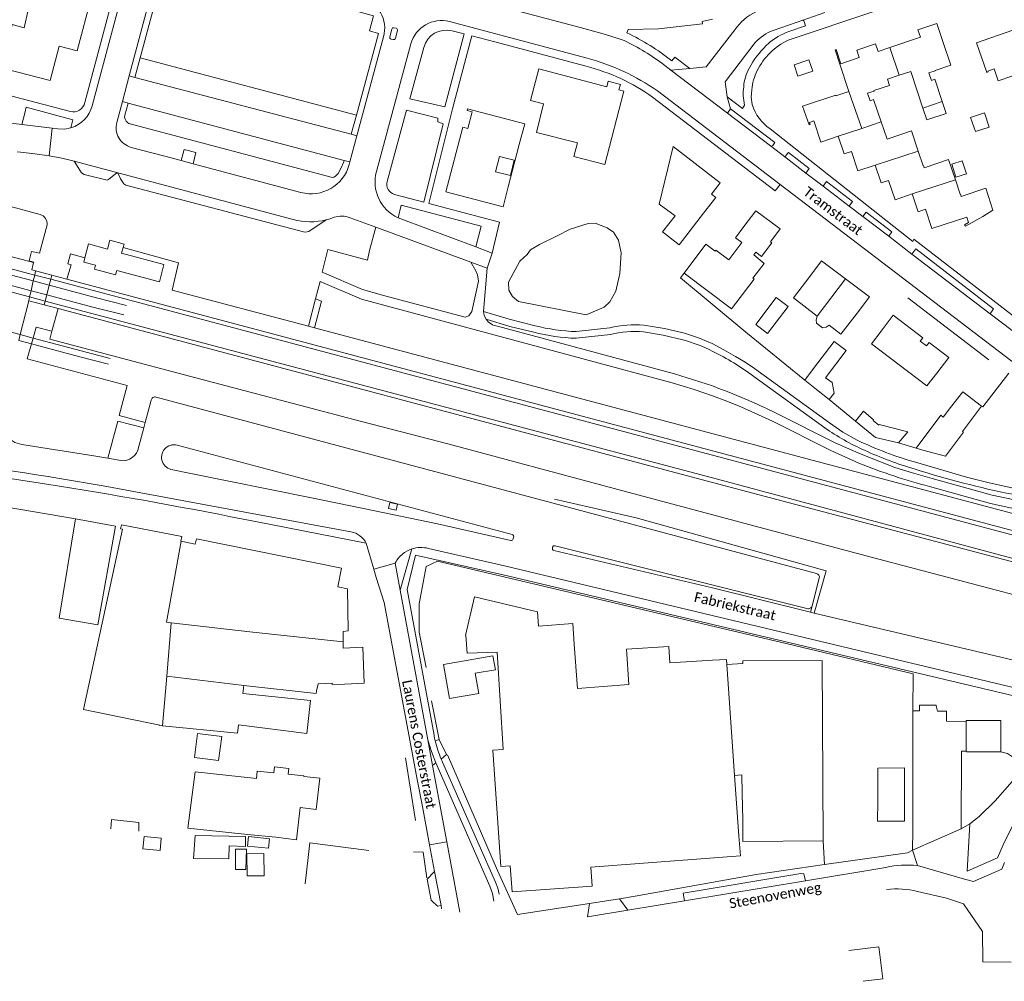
# Model space of a CAD drawing. Extents: x 177628 to 188968, y 384226 to 390673.
# Tile 108 of 256: x 182826 to 183073, y 385135 to 385376. Entities that reach past the tile are written whole.
import ezdxf

# ---------------------------------------------------------------- set-up
doc = ezdxf.new("R2010")
doc.units = 0
for name, color, linetype, lineweight in [('B01_D', 14, 'Continuous', 9), ('B01_F', 14, 'Continuous', 9), ('B01_T', 14, 'Continuous', 9), ('B02_F', 14, 'Continuous', 9), ('B02_T', 14, 'Continuous', 9), ('B04_F', 14, 'Continuous', 9), ('B04_T', 14, 'Continuous', 9), ('B07_D', 14, 'Continuous', 9), ('B11_F', 14, 'Continuous', 9), ('B11_S', 14, 'Continuous', 9), ('B14_F', 14, 'Continuous', 9), ('Q01_F', 253, 'Continuous', 9), ('Q01_T', 253, 'Continuous', 9), ('T01_F', 253, 'Continuous', 9), ('T03_F', 253, 'Continuous', 9), ('T04_F', 253, 'HAAG', 9), ('T05_F', 253, 'Continuous', 9), ('T22_F', 253, 'Continuous', 9), ('V00_F', 8, 'Continuous', 9), ('V00_T', 8, 'Continuous', 9), ('W00_F', 253, 'Continuous', 9), ('Z06', 7, 'Continuous', 9)]:
    doc.layers.add(name, color=color, linetype=linetype, lineweight=lineweight)
doc.styles.add('Legend', font='calibri.ttf')
doc.linetypes.add('HAAG', pattern='A,4,-1,[5,TOPOCAD.SHX,S=0.35,R=0,X=-0.35,Y=-0.35],-1', length=6)

msp = doc.modelspace()

# ---------------------------------------------------------------- linework, layer by layer
at = {"layer": 'B01_D', "linetype": 'Continuous'}
msp.add_lwpolyline([(183034.152, 385142.327), (183041.623, 385143.286), (183042.651, 385135.278), (183037.703, 385134.643)], dxfattribs=at)
at = {"layer": 'B01_F', "linetype": 'Continuous'}
for points in [[(182957.609, 385354.626), (182955.84, 385347.432)], [(182986.582, 385329.455), (182988.727, 385338.442)], [(182997.719, 385327.189), (182991.63, 385319.277)], [(182979.008, 385209.05), (182966.158, 385208.032)], [(183050.151, 385172.493), (183050.165, 385198.054)], [(182870.256, 385187.164), (182885.631, 385185.508), (182885.838, 385187.348)], [(183005.501, 385186.238), (183007.336, 385186.393)]]:
    msp.add_lwpolyline(points, dxfattribs=at)
at = {"layer": 'B01_T', "linetype": 'Continuous'}
for points in [[(182844.297, 385381.54), (182840.71, 385367.93), (182836.18, 385369.11), (182833.96, 385360.47), (182822.607, 385363.427)], [(183057.744, 385370.022), (183056.168, 385374.768), (183051.445, 385373.199), (183052.077, 385371.323), (183044.397, 385368.724)], [(183081.392, 385365.099), (183085.769, 385366.608), (183084.484, 385370.334), (183080.433, 385368.903), (183079.242, 385372.336), (183075.884, 385371.172), (183075.279, 385373.09), (183066.167, 385369.939), (183068.732, 385362.52), (183069.082, 385362.641), (183069.007, 385362.858), (183070.528, 385363.384), (183071.558, 385360.407), (183074.998, 385361.597), (183075.122, 385361.238), (183075.935, 385361.519), (183075.81, 385361.878), (183081.783, 385363.943), (183081.392, 385365.099)], [(183044.397, 385368.724), (183041.487, 385367.739), (183040.849, 385369.634), (183036.123, 385368.076), (183036.756, 385366.213), (183032.155, 385364.666)], [(183057.548, 385355.204), (183055.706, 385360.772), (183054.835, 385360.484), (183054.206, 385362.387), (183055.796, 385362.913), (183055.768, 385362.998), (183059.679, 385364.292), (183057.744, 385370.022)], [(183030.668, 385368.152), (183030.972, 385368.262)], [(183030.668, 385368.152), (183031.849, 385364.563)], [(183032.155, 385364.666), (183030.972, 385368.262)], [(183034.138, 385357.75), (183031.849, 385364.563)], [(182973.474, 385358.913), (182956.442, 385363.397), (182954.358, 385355.482), (182957.609, 385354.626)], [(183042.211, 385350.082), (183040.353, 385355.696), (183039.479, 385355.407), (183038.847, 385357.316), (183040.443, 385357.845), (183040.415, 385357.93), (183044.319, 385359.222), (183043.791, 385360.818), (183046.717, 385361.786)], [(183046.717, 385361.786), (183049.652, 385362.758), (183052.689, 385353.581)], [(182973.474, 385358.913), (182973.833, 385360.277), (182976.879, 385359.475), (182976.52, 385358.111)], [(182976.52, 385358.111), (182977.729, 385357.793), (182972.943, 385339.44), (182965.218, 385341.429), (182966.102, 385344.862)], [(183031.429, 385346.482), (183027.122, 385345.022), (183025.374, 385350.364), (183024.266, 385349.988), (183024.456, 385349.429), (183024.153, 385349.326), (183022.547, 385354.061), (183030.843, 385356.837), (183030.903, 385356.657), (183034.138, 385357.75)], [(182951.517, 385344.396), (182952.888, 385349.638), (182938.585, 385353.379), (182938.476, 385352.963), (182939.695, 385352.645), (182938.594, 385348.436), (182937.375, 385348.755), (182933.132, 385332.531), (182947.461, 385328.783), (182948.773, 385333.801)], [(183043.717, 385345.797), (183042.211, 385350.082)], [(183040.773, 385339.228), (183036.381, 385337.797), (183034.786, 385342.688), (183032.941, 385342.057), (183031.429, 385346.482)], [(183043.717, 385345.797), (183049.821, 385347.856), (183051.538, 385342.765)], [(182951.517, 385344.396), (182948.773, 385333.801)], [(182997.719, 385327.189), (183000.764, 385331.155), (182999.685, 385332.011), (183001.908, 385334.862), (182990.069, 385343.952), (182988.727, 385338.442)], [(183051.538, 385342.765), (183052.767, 385339.121), (183052.853, 385339.15), (183053.035, 385338.61), (183059.129, 385340.666), (183060.84, 385335.593)], [(183050.037, 385332.033), (183045.733, 385330.588), (183044.101, 385335.445), (183042.253, 385334.824), (183040.773, 385339.228)], [(183060.84, 385335.593), (183062.069, 385331.95), (183062.135, 385331.972), (183062.324, 385331.414), (183068.437, 385333.476)], [(183067.71, 385326.424), (183063.36, 385323.958), (183063.148, 385324.321), (183064.108, 385324.857), (183063.674, 385326.188), (183054.965, 385323.349), (183053.381, 385328.211), (183051.522, 385327.589), (183050.037, 385332.033)], [(183068.437, 385333.476), (183070.266, 385327.987)], [(183014.459, 385320.034), (183016.902, 385323.287), (183010.846, 385327.833), (183007.844, 385323.835)], [(183067.71, 385326.424), (183070.266, 385327.987)], [(183007.844, 385323.835), (183005.743, 385321.042), (183007.304, 385319.868), (183004.026, 385315.507)], [(182852.207, 385318.584), (182852.447, 385319.487), (182848.888, 385320.432), (182848.303, 385318.232), (182843.551, 385319.494), (182842.636, 385316.044)], [(183010.301, 385316.782), (183010.786, 385317.428), (183012.227, 385316.345), (183014.804, 385319.775), (183014.459, 385320.034)], [(182842.636, 385316.044), (182842.348, 385314.96), (182845.269, 385314.185), (182845.006, 385313.192), (182850.346, 385311.774), (182850.634, 385312.858), (182861.313, 385310.022), (182862.462, 385314.348), (182851.832, 385317.171), (182852.207, 385318.584)], [(183033.289, 385310.737), (183027.316, 385315.253), (183024.382, 385311.373)], [(183024.382, 385311.373), (183020.231, 385305.951), (183026.205, 385301.396)], [(183036.194, 385302.119), (183039.283, 385306.205), (183033.289, 385310.737)], [(183029.213, 385299.103), (183032.142, 385296.869), (183036.194, 385302.119)], [(183067.41, 385278.845), (183062.673, 385282.448), (183059.647, 385278.468)], [(183052.672, 385267.812), (183058.389, 385266.308), (183062.911, 385272.319), (183062.664, 385272.516), (183067.41, 385278.845)], [(183059.647, 385278.468), (183057.791, 385276.098)], [(182840.274, 385250.621), (182850.319, 385248.716), (182845.864, 385224.054), (182836.175, 385225.701), (182840.274, 385250.621)], [(182862.068, 385198.674), (182861.372, 385198.742), (182861.387, 385198.891), (182842.298, 385202.783), (182852.046, 385247.974)], [(182866.805, 385244.976), (182866.69, 385245), (182866.9, 385246.13), (182851.78, 385249.12), (182851.556, 385248.074)], [(182852.046, 385247.974), (182851.556, 385248.074)], [(182907.393, 385219.755), (182907.382, 385222.381), (182908.667, 385222.492), (182908.48, 385233.041), (182906.039, 385233.533), (182906.981, 385238.209), (182870.574, 385245.547), (182870.31, 385244.25), (182866.805, 385244.976)], [(183006.588, 385171.137), (183006.974, 385166.09), (182969.434, 385163.278), (182969.768, 385158.482), (182949.721, 385157.085), (182949.271, 385163.557), (182946.891, 385163.392), (182944.86, 385192.557), (182947.519, 385192.742), (182945.945, 385217.176), (182938.46, 385216.9), (182938.15, 385221.31), (182938.03, 385221.35), (182940.3, 385231.01), (182956.05, 385227.31), (182956.33, 385223.67), (182964.96, 385224.32), (182965.28, 385219.15)], [(182907.739, 385209.179), (182912.634, 385209.362), (182912.297, 385218.374), (182907.4, 385218.191), (182907.393, 385219.755)], [(182966.158, 385208.032), (182965.28, 385219.15)], [(182979.008, 385209.05), (182978.405, 385217.895), (182989.006, 385218.618), (182989.29, 385214.457), (183000, 385215.115)], [(182941.385, 385206.803), (182940.493, 385211.875), (182945.545, 385212.764), (182944.933, 385216.241), (182932.547, 385214.046), (182934.048, 385205.512), (182941.385, 385206.803)], [(183000, 385215.115), (183003.502, 385215.33), (183003.559, 385214.106)], [(183003.559, 385214.106), (183007.588, 385214.281), (183007.584, 385214.949), (183027.438, 385215.08), (183027.735, 385169.856)], [(182882.461, 385208.836), (182882.192, 385206.763)], [(182900.721, 385207.5), (182900.605, 385206.802), (182882.461, 385208.836)], [(182907.739, 385209.179), (182904.62, 385209.062), (182904.623, 385209.372), (182902.959, 385209.321)], [(182882.192, 385206.763), (182899.218, 385205.043), (182898.24, 385196.805), (182881.179, 385198.955)], [(183050.185, 385202.424), (183051.865, 385202.417), (183051.872, 385203.907), (183056.012, 385203.888), (183056.011, 385203.668), (183056.331, 385202.396), (183058.601, 385202.386), (183058.589, 385199.821), (183063.53, 385199.799)], [(183050.165, 385198.054), (183050.185, 385202.424)], [(182881.179, 385198.955), (182880.905, 385196.843), (182862.068, 385198.674)], [(183063.53, 385199.799), (183063.531, 385200.054), (183072.268, 385200.015), (183072.221, 385192.153)], [(183063.588, 385192.318), (183062.417, 385192.313), (183062.331, 385172.886)], [(183072.221, 385192.153), (183063.592, 385192.181), (183063.588, 385192.318)], [(182890.182, 385188.428), (182890.008, 385186.935)], [(182890.503, 385170.753), (182895.699, 385170.149), (182896.636, 385178.214), (182900.609, 385177.753), (182901.486, 385185.554), (182897.542, 385186.012), (182897.555, 385186.121), (182893.631, 385186.577), (182893.798, 385188.008), (182890.182, 385188.428)], [(182870.256, 385187.164), (182868.44, 385172.996), (182883.383, 385171.477)], [(182885.838, 385187.348), (182890.008, 385186.935)], [(183005.501, 385186.238), (183006.588, 385171.137)], [(183007.363, 385181.779), (183007.336, 385186.393)], [(183007.545, 385175.005), (183007.363, 385181.779)], [(183027.735, 385169.856), (183007.572, 385169.724), (183007.545, 385175.005)], [(182890.503, 385170.753), (182883.383, 385171.477)], [(183062.331, 385172.886), (183050.122, 385167.493)], [(183050.122, 385167.493), (183050.151, 385172.493)], [(182897.832, 385159.062), (182899.047, 385169.36), (182913.799, 385167.456)]]:
    msp.add_lwpolyline(points, dxfattribs=at)
at = {"layer": 'B02_F', "linetype": 'Continuous'}
for points in [[(182870.087, 385190.747), (182876.153, 385189.998), (182876.935, 385196.058), (182870.869, 385196.807)], [(182849.097, 385172.828), (182849.317, 385175.18)], [(182856.185, 385174.455), (182856.129, 385172.249)], [(182878.759, 385168.59), (182878.721, 385165.351), (182869.876, 385165.451), (182870.26, 385171.164)], [(182880.411, 385167.76), (182880.365, 385162.71), (182882.978, 385162.635), (182883.168, 385167.779)]]:
    msp.add_lwpolyline(points, dxfattribs=at)
at = {"layer": 'B02_T', "linetype": 'Continuous'}
for points in [[(183018.934, 385303.802), (183015.946, 385306.086), (183010.79, 385299.327), (183013.769, 385297.048), (183018.934, 385303.802)], [(183056.165, 385287.084), (183059.185, 385291.069), (183054.266, 385294.797), (183053.624, 385293.948), (183052.049, 385295.139), (183052.693, 385295.998), (183045.221, 385301.651), (183042.205, 385297.664)], [(183053.718, 385283.921), (183039.778, 385294.498), (183042.205, 385297.664)], [(183028.284, 385285.975), (183033.433, 385292.755), (183030.429, 385295.036), (183025.28, 385288.256)], [(183056.165, 385287.084), (183053.718, 385283.921)], [(183048.098, 385188.135), (183041.374, 385188.103), (183041.373, 385179.847)], [(183048.098, 385188.135), (183048.081, 385179.78)], [(183041.373, 385179.847), (183041.361, 385174.821), (183048.07, 385174.809), (183048.081, 385179.78)]]:
    msp.add_lwpolyline(points, dxfattribs=at)
at = {"layer": 'B04_F', "linetype": 'Continuous'}
for points in [[(182835.951, 385303.285), (182834.382, 385297.596)], [(182834.382, 385297.596), (182833.836, 385295.66), (182868.882, 385286.334), (182910.054, 385275.491), (182933.647, 385269.375), (182975.347, 385258.161), (183038.455, 385241.325), (183080.329, 385230.25), (183080.63, 385231.24)]]:
    msp.add_lwpolyline(points, dxfattribs=at)
at = {"layer": 'B04_T', "linetype": 'Continuous'}
for points in [[(182838.144, 385310.673), (182839.171, 385314.265), (182838.316, 385314.487), (182839.011, 385317.045), (182842.636, 385316.044)], [(182852.207, 385318.584), (182866.139, 385314.793), (182864.471, 385307.945), (182898.666, 385298.876)], [(183137.788, 385230.918), (183084.828, 385245.075), (182838.144, 385310.673)], [(182835.951, 385303.285), (183000, 385259.71), (183135.9, 385223.737)], [(182898.666, 385298.876), (182900.185, 385298.472)], [(182900.185, 385298.472), (183085.633, 385249.18), (183091.382, 385247.691), (183091.135, 385246.566), (183138.617, 385234.048)]]:
    msp.add_lwpolyline(points, dxfattribs=at)
at = {"layer": 'B07_D', "linetype": 'Continuous'}
for points in [[(183046.717, 385361.786), (183044.397, 385368.724)], [(183034.138, 385357.75), (183037.427, 385348.485)], [(183057.548, 385355.204), (183052.689, 385353.581)], [(183037.427, 385348.485), (183042.211, 385350.082)], [(183031.429, 385346.482), (183037.427, 385348.485)], [(183040.773, 385339.228), (183051.538, 385342.765)], [(183050.037, 385332.033), (183060.84, 385335.593)], [(183026.221, 385301.417), (183033.289, 385310.737)], [(183026.205, 385301.396), (183026.221, 385301.417)], [(182866.805, 385244.976), (182863.126, 385224.665), (182864.225, 385224.533)], [(182863.177, 385211.12), (182864.225, 385224.533)], [(182907.393, 385219.755), (182883.99, 385222.266), (182864.225, 385224.533)], [(183003.559, 385214.106), (183005.501, 385186.238)], [(182862.068, 385198.674), (182863.177, 385211.12)], [(182863.177, 385211.12), (182882.461, 385208.836)], [(183063.53, 385199.799), (183063.588, 385192.318)]]:
    msp.add_lwpolyline(points, dxfattribs=at)
at = {"layer": 'B11_F', "linetype": 'Continuous'}
for points in [[(182992.844, 385312.201), (182998.289, 385319.458), (183000.641, 385317.681), (183000.825, 385317.925), (183004.026, 385315.507)], [(183010.301, 385316.782), (183012.915, 385314.581), (183010.067, 385310.943), (183010.372, 385310.712), (183004.743, 385303.21), (182992.844, 385312.201)], [(183057.791, 385276.098), (183057.227, 385276.545), (183050.986, 385268.311)], [(183050.986, 385268.311), (183052.672, 385267.812)]]:
    msp.add_lwpolyline(points, dxfattribs=at)
at = {"layer": 'B11_S', "linetype": 'Continuous'}
for points in [[(182823.725, 385372.394), (182823.9, 385372.367), (182824.397, 385374.485), (182827.388, 385373.704), (182828.532, 385378.521), (182824.575, 385379.285), (182825.436, 385386.317)], [(182955.84, 385347.432), (182966.102, 385344.862)], [(182949.329, 385336.634), (182950.278, 385340.476), (182946.549, 385341.397), (182945.6, 385337.555), (182949.329, 385336.634)], [(182991.63, 385319.277), (182987.421, 385322.573), (182990.566, 385326.527), (182986.582, 385329.455)], [(183026.205, 385301.396), (183025.96, 385300.502), (183026.027, 385299.656), (183027.546, 385298.507), (183028.449, 385298.654), (183029.213, 385299.103)], [(182900.721, 385207.5), (182901.078, 385209.263), (182902.959, 385209.321)]]:
    msp.add_lwpolyline(points, dxfattribs=at)
at = {"layer": 'B14_F', "linetype": 'Continuous'}
for points in [[(183025.073, 385362.795), (183024.085, 385365.696), (183020.399, 385364.44), (183021.387, 385361.539), (183025.073, 385362.795)], [(183057.548, 385355.204), (183058.554, 385352.191), (183053.683, 385350.579), (183052.689, 385353.581)], [(183064.669, 385351.213), (183068.125, 385352.364), (183069.309, 385348.804), (183065.853, 385347.653), (183064.669, 385351.213)], [(183062.585, 385340.337), (183059.966, 385339.509), (183060.994, 385336.26), (183063.613, 385337.088), (183062.585, 385340.337)], [(183023.104, 385285.381), (183025.28, 385288.256)], [(183026.032, 385283.011), (183023.104, 385285.381)], [(183028.284, 385285.975), (183029.931, 385284.748), (183030.481, 385282.132), (183029.175, 385280.468)], [(183029.175, 385280.468), (183026.032, 385283.011)], [(183035.804, 385275.105), (183037.847, 385277.593), (183040.341, 385275.397), (183040.252, 385275.255), (183041.629, 385274.06), (183041.715, 385274.235), (183048.887, 385272.417), (183046.603, 385269.606)], [(183046.603, 385269.606), (183040.851, 385270.992), (183035.804, 385275.105)], [(182870.869, 385196.807), (182870.087, 385190.747)], [(182849.317, 385175.18), (182856.185, 385174.455)], [(182878.759, 385168.59), (182882.872, 385168.445), (182882.897, 385170.927), (182870.26, 385171.164)], [(182861.486, 385167.464), (182861.774, 385170.557), (182857.469, 385170.952), (182857.181, 385167.859), (182861.486, 385167.464)], [(182883.407, 385168.553), (182883.648, 385170.93), (182888.94, 385170.376), (182888.699, 385167.999), (182883.407, 385168.553)], [(182880.411, 385167.76), (182883.168, 385167.779)], [(182883.311, 385161.059), (182883.229, 385166.617), (182887.475, 385166.68), (182887.557, 385161.122), (182883.311, 385161.059)]]:
    msp.add_lwpolyline(points, dxfattribs=at)
at = {"layer": 'Q01_F', "linetype": 'Continuous'}
for points in [[(182816.834, 385313.633), (182829.699, 385310.218)], [(182816.044, 385311.256), (182829.132, 385307.782)], [(182829.699, 385310.218), (182833.695, 385309.158)], [(182829.132, 385307.782), (182833.056, 385306.741)], [(182833.695, 385309.158), (182845.235, 385306.095)], [(182833.056, 385306.741), (182844.599, 385303.677)], [(182845.235, 385306.095), (182853.042, 385304.091)], [(182844.599, 385303.677), (182852.41, 385301.698)], [(182826.402, 385296.762), (182813.991, 385300.086)], [(182829.215, 385294.456), (182826.036, 385295.308)], [(182829.63, 385295.898), (182826.402, 385296.762)], [(182841.678, 385292.671), (182829.63, 385295.898)], [(182841.404, 385291.192), (182829.215, 385294.456)], [(182841.678, 385292.671), (182848.973, 385290.793)], [(182841.404, 385291.192), (182848.555, 385289.341)]]:
    msp.add_lwpolyline(points, dxfattribs=at)
at = {"layer": 'Q01_T', "linetype": 'Continuous'}
for points in [[(182625.89, 385365.989), (182830.045, 385311.706)], [(182622.062, 385361.252), (182828.766, 385306.206)], [(182830.045, 385311.706), (182834.084, 385310.632)], [(183440.667, 385149.266), (183000, 385266.517), (182834.084, 385310.632)], [(182828.766, 385306.206), (182832.642, 385305.174)], [(182832.642, 385305.174), (183000, 385260.829), (183108.89, 385231.659), (183293.855, 385182.495)]]:
    msp.add_lwpolyline(points, dxfattribs=at)
at = {"layer": 'T01_F', "linetype": 'Continuous'}
msp.add_lwpolyline([(183064.472, 385174.134), (183066.791, 385175.999), (183070.823, 385179.875), (183075.042, 385184.769), (183076.363, 385187.317), (183076.357, 385188.121), (183076.244, 385188.891), (183075.798, 385189.782), (183075.124, 385190.889), (183073.888, 385191.751), (183072.221, 385192.153)], dxfattribs=at)
at = {"layer": 'T03_F', "linetype": 'Continuous'}
for points in [[(182796.351, 385336.316), (182793.272, 385324.436), (182829.79, 385314.825)], [(183025.428, 385226.968), (183028.471, 385237.542), (182980.835, 385250.855), (182960.368, 385255.51)], [(182840.274, 385250.621), (182822.654, 385253.59), (182819.224, 385252.925), (182818.941, 385248.435), (182818.354, 385247.139)], [(183050.185, 385202.424), (183050.26, 385211.752), (183018.746, 385219.251), (182931.012, 385239.96), (182928.212, 385238.651), (182926.414, 385229.317), (182926.43, 385222.203), (182928.197, 385213.278)], [(182929.538, 385204.993), (182931.452, 385195.294)], [(182933.498, 385191.453), (182946.04, 385162.409), (182951.039, 385151.356), (182969.11, 385154.171)], [(182925.547, 385174.962), (182923.002, 385190.694)], [(183028.067, 385163.908), (183027.735, 385169.856)], [(182928.352, 385160.55), (182927.419, 385167.034), (182924.984, 385167.062)], [(183028.067, 385163.908), (183048.83, 385166.834), (183050.122, 385167.493)], [(182976.661, 385155.348), (182980.544, 385155.953), (183010.946, 385161.38), (183028.067, 385163.908)], [(182969.11, 385154.171), (182976.661, 385155.348)]]:
    msp.add_lwpolyline(points, dxfattribs=at)
at = {"layer": 'T04_F', "linetype": 'HAAG'}
msp.add_lwpolyline([(183048.965, 385305.977), (183069.252, 385290.461)], dxfattribs=at)
at = {"layer": 'T05_F', "linetype": 'Continuous'}
for points in [[(183023.104, 385285.381), (183008.28, 385297.375), (182991.96, 385310.999), (182992.844, 385312.201)], [(183067.41, 385278.845), (183067.743, 385278.648), (183074.256, 385287.095)], [(183035.804, 385275.105), (183029.175, 385280.468)], [(183046.603, 385269.606), (183050.986, 385268.311)]]:
    msp.add_lwpolyline(points, dxfattribs=at)
at = {"layer": 'T22_F', "linetype": 'Continuous'}
for points in [[(182933.303, 385191.482), (182931.452, 385195.294)], [(182928.412, 385160.282), (182929.468, 385154.978)]]:
    msp.add_lwpolyline(points, dxfattribs=at)
at = {"layer": 'V00_F', "linetype": 'Continuous'}
for points in [[(182978.777, 385373.235), (182986.435, 385373.464), (182997.49, 385374.65)], [(182937.721, 385372.143), (182932.835, 385353.872), (182924.049, 385355.917)], [(182928.847, 385329.668), (182934.786, 385353.368), (182939.67, 385371.64)], [(182856.476, 385366.143), (182855.185, 385361.262)], [(182853.74, 385361.628), (182855.185, 385361.262)], [(182855.185, 385361.262), (182909.401, 385346.985)], [(183003.636, 385356.391), (183004.502, 385353.362)], [(182853.482, 385354.818), (182852.024, 385355.192)], [(182853.482, 385354.818), (182852.68, 385351.786), (182852.589, 385351.275), (182852.721, 385350.802), (182852.998, 385350.296), (182853.378, 385349.855), (182853.627, 385349.722), (182904.709, 385336.178), (182905.049, 385336.227), (182905.492, 385336.505), (182906.145, 385337.204), (182906.832, 385338.439), (182907.57, 385340.118), (182907.652, 385340.426)], [(182907.652, 385340.426), (182853.482, 385354.818)], [(182827.63, 385352.63), (182826.819, 385349.467)], [(182909.401, 385346.985), (182910.72, 385351.78)], [(182923.261, 385353.032), (182931.138, 385351.007), (182931.069, 385350.077), (182932.439, 385349.638), (182927.633, 385329.989)], [(182834.401, 385348.53), (182833.681, 385341.593)], [(182909.401, 385346.985), (182910.827, 385346.582)], [(182869.766, 385339.589), (182870.432, 385342.398), (182867.549, 385343.183), (182866.746, 385340.392)], [(182839.974, 385340.23), (182840.933, 385338.662), (182841.809, 385337.302), (182842.421, 385336.916), (182848.184, 385335.478), (182848.515, 385335.691), (182850.309, 385337.106), (182850.553, 385337.212), (182850.952, 385337.157), (182851.55, 385335.825), (182852.355, 385334.575), (182852.86, 385334.276), (182897.397, 385322.544), (182897.857, 385322.476), (182898.805, 385322.619), (182903.149, 385325.553)], [(182909.083, 385340.088), (182907.652, 385340.426)], [(183024.228, 385338.432), (183023.36, 385337.285)], [(183028.512, 385335.139), (183027.68, 385333.986)], [(183035.024, 385330.134), (183034.242, 385328.976)], [(183038.439, 385327.509), (183037.673, 385326.356)], [(183044.905, 385322.539), (183044.136, 385321.421)], [(182914, 385317.9), (182913.44, 385315.459), (182903.548, 385318.138), (182902.123, 385312.436), (182912.255, 385308.09), (182917.822, 385306.474), (182937.934, 385301.169), (182938.861, 385301.506), (182939.667, 385302.597), (182941.303, 385310.153), (182941.073, 385311.721), (182940.665, 385312.759), (182939.377, 385314.927)], [(183050.901, 385318.318), (183049.961, 385316.973)], [(182830.045, 385311.706), (182830.29, 385312.762)], [(182829.132, 385307.782), (182829.699, 385310.218)], [(182829.699, 385310.218), (182830.045, 385311.706)], [(182833.695, 385309.158), (182834.084, 385310.632)], [(182834.084, 385310.632), (182834.361, 385311.68)], [(182945.51, 385296.62), (182911.968, 385305.655), (182901.607, 385310.113), (182900.422, 385305.735)], [(182828.766, 385306.206), (182829.132, 385307.782)], [(182833.056, 385306.741), (182833.695, 385309.158)], [(182828.544, 385305.252), (182828.766, 385306.206)], [(182832.392, 385304.23), (182832.642, 385305.174)], [(182832.642, 385305.174), (182833.056, 385306.741)], [(182900.422, 385305.735), (182898.666, 385298.876)], [(182900.422, 385305.735), (182901.929, 385305.171), (182900.185, 385298.472)], [(183070.37, 385303.237), (183069.583, 385301.991)], [(182830.43, 385298.67), (182834.382, 385297.596)], [(182924.596, 385243.037), (182921.652, 385232.742)], [(182930.448, 385194.963), (182931.452, 385195.294)], [(182933.303, 385191.482), (182931.954, 385190.346)], [(182929.797, 385188.754), (182930.576, 385189.444)], [(182930.304, 385162.179), (182928.412, 385160.282)], [(182992.936, 385154.814), (182992.586, 385156.757), (183022.132, 385161.702), (183022.817, 385161.578), (183023.269, 385159.857)], [(182929.468, 385154.978), (182929.594, 385154.857)], [(182929.594, 385154.857), (182931.056, 385153.449), (182931.913, 385153.625)], [(182968.614, 385150.77), (182969.11, 385154.171)], [(182976.661, 385155.348), (182978.768, 385152.458)]]:
    msp.add_lwpolyline(points, dxfattribs=at)
at = {"layer": 'V00_T', "linetype": 'Continuous'}
for points in [[(183018.897, 385370.578), (183150.55, 385414.7), (183181.03, 385425.24), (183210.57, 385435.56), (183239.782, 385445.981), (183259.963, 385405.15), (183262.732, 385406.552), (183264.821, 385405.841), (183282.47, 385369.855), (183284.767, 385370.972), (183288.446, 385362.432), (183290.201, 385358.541), (183287.356, 385357.356)], [(182842.64, 385354.99), (182852.821, 385393.213)], [(182677.43, 385390.46), (182684.23, 385388.36), (182685.72, 385392.76), (182806.054, 385359.746), (182806.411, 385361.195), (182839.011, 385352.67)], [(182854.65, 385392.3), (182844.477, 385354.136)], [(182856.476, 385366.143), (182861.88, 385386.39), (182863.8, 385385.94), (182864.95, 385390.06), (182868.82, 385389.02), (182869.36, 385390.97), (182911.58, 385379.73), (182911.09, 385377.78), (182914.94, 385376.73), (182913.98, 385372.91), (182916.23, 385372.29), (182910.72, 385351.78)], [(182853.74, 385361.628), (182860.44, 385386.75)], [(182934.895, 385382.273), (182967.119, 385373.717), (182973.17, 385371.985)], [(183028.113, 385377.502), (183022.46, 385375.561)], [(182920.65, 385373.569), (182920.118, 385373.705)], [(182934.008, 385375.234), (182968.54, 385366.09)], [(182997.37, 385375.25), (183000, 385375.841)], [(182997.49, 385374.65), (182997.37, 385375.25)], [(183022.889, 385375.708), (183015.147, 385373.049)], [(183022.953, 385375.26), (183023.298, 385374.21), (183019.337, 385372.868), (183018.408, 385372.5)], [(182917.5, 385371.424), (182910.827, 385346.582)], [(182919.572, 385373.368), (182919.076, 385371.422)], [(182920.477, 385371.065), (182920.978, 385373.01)], [(182934.706, 385372.922), (182937.721, 385372.143)], [(182939.67, 385371.64), (182945.4, 385370.16), (182968.33, 385364.05)], [(182973.17, 385371.985), (182977.105, 385370.775)], [(182978.777, 385373.235), (182978.464, 385372.45)], [(183005.534, 385373.161), (182998.341, 385363.865), (182994.287, 385363.479)], [(182915.709, 385337.664), (182924.379, 385369.683)], [(182919.4, 385370.868), (182919.921, 385370.74)], [(182924.049, 385355.917), (182927.559, 385368.776)], [(183010.662, 385369.982), (183003.167, 385360.155), (183003.636, 385356.391)], [(182910.72, 385351.78), (182856.476, 385366.143)], [(182994.287, 385363.479), (182990.483, 385366.367), (182989.751, 385365.407)], [(182987.235, 385364.79), (182989.553, 385363.028)], [(182852.024, 385355.192), (182853.74, 385361.628)], [(182994.287, 385363.479), (182989.553, 385363.028)], [(182989.553, 385363.028), (183003.692, 385352.284)], [(183016.95, 385334.4), (183015.68, 385332.82), (182984.936, 385356.311)], [(183016.95, 385334.4), (182986.161, 385357.876)], [(183008.021, 385354.304), (183007.472, 385353.499), (183003.636, 385356.391)], [(183009.825, 385358.144), (183009.683, 385356.284), (183009.91, 385354.433)], [(182839.122, 385348.619), (182839.62, 385350.61), (182827.95, 385353.76), (182827.63, 385352.63)], [(182850.635, 385349.983), (182852.024, 385355.192)], [(182918.391, 385335.19), (182923.261, 385353.032)], [(183004.502, 385353.362), (183003.692, 385352.284)], [(183003.692, 385352.284), (183014.464, 385344.097)], [(183015.048, 385344.197), (183015.572, 385344.906), (183004.502, 385353.362)], [(182826.819, 385349.467), (182820.554, 385350.241), (182816.721, 385350.766)], [(182826.819, 385349.467), (182834.401, 385348.53)], [(182834.401, 385348.53), (182835.891, 385348.346)], [(182835.891, 385348.346), (182837.521, 385348.314), (182839.122, 385348.619)], [(182910.827, 385346.582), (182909.083, 385340.088)], [(183014.395, 385348.385), (183050.2, 385320.13), (183050.45, 385320.7), (183083.439, 385295.252)], [(183014.464, 385344.097), (183014.776, 385344.031), (183015.048, 385344.197)], [(183014.464, 385344.097), (183018.385, 385341.084)], [(182825.618, 385342.559), (182826.522, 385342.481)], [(182826.522, 385342.481), (182830.112, 385342.122), (182833.681, 385341.593)], [(182833.681, 385341.593), (182836.842, 385340.978), (182839.974, 385340.23)], [(182859.741, 385342.256), (182854.271, 385343.711)], [(182862.658, 385341.48), (182859.741, 385342.256)], [(182866.746, 385340.392), (182862.658, 385341.48)], [(183018.336, 385341.696), (183018.227, 385341.379), (183018.385, 385341.084)], [(183018.99, 385342.458), (183018.336, 385341.696)], [(183024.228, 385338.432), (183018.99, 385342.458)], [(182894.86, 385325.66), (182839.974, 385340.23)], [(182869.766, 385339.589), (182866.746, 385340.392)], [(182896.772, 385332.404), (182869.766, 385339.589)], [(182909.083, 385340.088), (182908.893, 385339.38)], [(183018.385, 385341.084), (183023.36, 385337.285)], [(183023.36, 385337.285), (183027.68, 385333.986)], [(182831.382, 385326.879), (182796.351, 385336.316)], [(183016.95, 385334.4), (183092.734, 385276.556), (183094.058, 385275.574)], [(183027.68, 385333.986), (183034.242, 385328.976)], [(183035.024, 385330.134), (183028.512, 385335.139)], [(182927.633, 385329.989), (182920.265, 385331.937)], [(182921.131, 385326.06), (182921.89, 385329.19), (182941.98, 385323.93), (182940.591, 385318.738)], [(182944.721, 385317.19), (182946.58, 385324.98), (182928.847, 385329.668)], [(183034.242, 385328.976), (183037.673, 385326.356)], [(183044.905, 385322.539), (183038.439, 385327.509)], [(182829.79, 385314.825), (182829.82, 385314.94), (182828.7, 385315.29), (182829.28, 385317.65), (182831.23, 385317.15), (182833.16, 385324.3)], [(182903.149, 385325.553), (182904.144, 385325.839), (182905.118, 385326.189)], [(182909.129, 385326.071), (182915.558, 385323.702)], [(182921.131, 385326.06), (182921.8, 385325.78), (182940.591, 385318.738)], [(183037.673, 385326.356), (183044.136, 385321.421)], [(182915.558, 385323.702), (182914, 385317.9)], [(182915.558, 385323.702), (182939.377, 385314.927)], [(183044.136, 385321.421), (183049.961, 385316.973)], [(182940.591, 385318.738), (182944.721, 385317.19)], [(182944.721, 385317.19), (182943.515, 385313.402)], [(183049.961, 385316.973), (183069.583, 385301.991)], [(183070.37, 385303.237), (183050.901, 385318.318)], [(182830.29, 385312.762), (182829.32, 385313.02), (182829.79, 385314.825)], [(182939.377, 385314.927), (182943.515, 385313.402)], [(182834.361, 385311.68), (182830.29, 385312.762)], [(182943.515, 385313.402), (182942.554, 385302.594)], [(182838.144, 385310.673), (182834.361, 385311.68)], [(182828.544, 385305.252), (182826.402, 385296.762)], [(182828.544, 385305.252), (182832.392, 385304.23)], [(182832.392, 385304.23), (182835.951, 385303.285)], [(182942.554, 385302.594), (182942.759, 385301.597), (182943.204, 385300.681)], [(182942.554, 385302.594), (182948.969, 385300.608), (182955.487, 385298.991)], [(183069.583, 385301.991), (183075.103, 385297.777)], [(182943.204, 385300.681), (182949.126, 385298.84), (182955.149, 385297.361)], [(182830.43, 385298.67), (182829.63, 385295.898)], [(182946.059, 385298.86), (182990.42, 385286.93), (182999.952, 385283.891)], [(182965.808, 385297.52), (182974.21, 385298.45)], [(182982.66, 385297.466), (182987.605, 385296.652), (182992.482, 385295.5)], [(182982.758, 385299.14), (182987.887, 385298.291), (182992.948, 385297.101)], [(182992.948, 385297.101), (182996.45, 385295.977), (182999.834, 385294.537)], [(182826.402, 385296.762), (182826.036, 385295.308)], [(182829.63, 385295.898), (182829.215, 385294.456)], [(182945.51, 385296.62), (182989.858, 385284.642), (182995.348, 385283.011), (182999.996, 385281.439), (183003.544, 385280.097), (183007.055, 385278.66), (183014.985, 385275.05), (183029.66, 385267.71), (183036.673, 385264.569)], [(182965.781, 385295.846), (182974.368, 385296.796)], [(183005.716, 385291.289), (183002.815, 385292.986), (182999.834, 385294.537)], [(182829.215, 385294.456), (182828.129, 385290.692), (182853.208, 385284.022), (182851.265, 385276.514), (182857.755, 385274.711)], [(183029.272, 385274.629), (183010.48, 385288.28), (183008.128, 385289.833), (183005.716, 385291.289)], [(183028.103, 385273.403), (183010.28, 385286.305)], [(182857.755, 385274.711), (182859.269, 385280.318)], [(182860.488, 385281.093), (183025.994, 385236.878)], [(182848.379, 385265.772), (182850.87, 385275.109), (182857.402, 385273.375)], [(183015.915, 385277.065), (183030.701, 385269.67), (183034.135, 385268.12), (183037.61, 385266.665), (183045.701, 385263.49)], [(182857.402, 385273.375), (182855.945, 385267.78)], [(182857.402, 385273.375), (182857.755, 385274.711)], [(183036.183, 385270.349), (183032.639, 385272.345), (183029.272, 385274.629)], [(182826.81, 385269.262), (182845.349, 385266.315), (182848.379, 385265.772)], [(182949.75, 385246.691), (182865.748, 385269.048)], [(182850.762, 385265.376), (182848.379, 385265.772)], [(182864.646, 385262.879), (182868.348, 385262.158)], [(183055, 385260.675), (183050.325, 385261.999), (183045.701, 385263.49)], [(183063.652, 385261.06), (183050.87, 385264.78)], [(182812.999, 385262.355), (182836.28, 385258.78)], [(182909.322, 385247.347), (182847.224, 385258.855), (182836.31, 385260.706)], [(182868.348, 385262.158), (182899.036, 385255.967), (182912.501, 385253.213)], [(183096.34, 385253.9), (183095.185, 385253.53), (183092.505, 385253.475), (183088.02, 385253.635), (183083.91, 385254.035), (183077.26, 385255.04), (183070.1, 385256.53), (183055, 385260.675)], [(183075.022, 385258.37), (183069.317, 385259.632), (183063.652, 385261.06)], [(183093.036, 385250.997), (183092.635, 385251.16), (183087.9, 385251.35), (183083.69, 385251.805), (183076.89, 385252.87), (183069.605, 385254.44), (183054.35, 385258.7)], [(182949.41, 385245.17), (182930.982, 385249.315), (182912.501, 385253.213)], [(182920.691, 385252.763), (182921, 385254.231), (182919.036, 385254.644), (182918.727, 385253.176), (182920.691, 385252.763)], [(182885.371, 385249.911), (182913.17, 385244.45)], [(182950.011, 385245.566), (182950.115, 385246.026)], [(182915.048, 385237.96), (182913.17, 385244.45)], [(182922.748, 385242.127), (182923.64, 385242.647), (182924.596, 385243.037)], [(183082.349, 385206.635), (182947.82, 385238.83), (182928.77, 385243.16)], [(182959.88, 385243.511), (182959.819, 385243.252)], [(182960.491, 385243.841), (182960.119, 385243.8), (182959.88, 385243.511)], [(182960.205, 385242.646), (183000, 385233.257), (183024.529, 385227.181)], [(183023.642, 385228.108), (182960.491, 385243.841)], [(182925.469, 385241.511), (182923.445, 385232.862), (182930.156, 385196.319)], [(183082.19, 385204.59), (182947.45, 385236.53), (182925.469, 385241.511)], [(182915.048, 385237.96), (182920.399, 385239.508)], [(182925.968, 385185.236), (182917.62, 385229.62), (182915.66, 385235.845), (182915.048, 385237.96)], [(182920.399, 385239.508), (182921.652, 385232.742)], [(183026.738, 385235.724), (183024.944, 385228.789)], [(182921.652, 385232.742), (182928.616, 385195.143)], [(183024.529, 385227.181), (183024.944, 385228.789)], [(183024.529, 385227.181), (183025.428, 385226.968)], [(183025.428, 385226.968), (183083.906, 385213.142)], [(182930.576, 385189.444), (182929.511, 385192.264), (182928.616, 385195.143)], [(182928.616, 385195.143), (182929.797, 385188.754)], [(183086.282, 385195.263), (183074.43, 385172.15), (183072.84, 385168.87), (183071.44, 385165.57), (183063.823, 385162.235), (183064.472, 385174.134)], [(182929.797, 385188.754), (182933.333, 385169.623)], [(182944.181, 385158.511), (182930.576, 385189.444)], [(182932.268, 385189.622), (182945.53, 385159.532)], [(182927.242, 385178.462), (182925.968, 385185.236)], [(182929.055, 385168.819), (182927.242, 385178.462)], [(183064.472, 385174.134), (183062.331, 385172.886)], [(182933.333, 385169.623), (182929.055, 385168.819)], [(182930.304, 385162.179), (182929.055, 385168.819)], [(182933.333, 385169.623), (182936.598, 385151.954)], [(183050.122, 385167.493), (183051.32, 385163.68)], [(183051.32, 385163.68), (183063.156, 385160.257)], [(183073.16, 385164.39), (183072.473, 385162.748), (183065.344, 385159.626), (183063.156, 385160.257)], [(182931.913, 385153.625), (182930.304, 385162.179)], [(183023.269, 385159.857), (183043.445, 385163.211)], [(182945.53, 385159.532), (182946.11, 385158.028), (182946.502, 385156.464)], [(183023.269, 385159.857), (182992.936, 385154.814)], [(182945.105, 385154.724), (182944.776, 385156.65), (182944.181, 385158.511)], [(183062.84, 385154.1), (183058.58, 385155.46), (183051.319, 385157.17)], [(182978.768, 385152.458), (182992.936, 385154.814)], [(183062.84, 385154.1), (183067.62, 385147.092)], [(182932.061, 385152.838), (182931.913, 385153.625)], [(182968.614, 385150.77), (182978.768, 385152.458)], [(183067.732, 385139.513), (183067.62, 385147.092)], [(183067.732, 385139.513), (183074.836, 385139.484)]]:
    msp.add_lwpolyline(points, dxfattribs=at)
for centre, radius, start, end in [((182909.942, 385373.566), 7.855, 344.17904, 76.69574), ((183017.318, 385364.856), 14.417, 116.74637, 144.82405), ((182920, 385373.285), 0.436, 74.36456, 169.00254), ((182920.549, 385373.134), 0.447, 343.91803, 76.88756), ((182931.983, 385367.621), 7.878, 75.10211, 164.82373), ((183022.563, 385375.176), 0.399, 12.21139, 104.9765), ((182919.483, 385371.288), 0.428, 161.76054, 258.88086), ((182920.055, 385371.148), 0.43, 251.76864, 348.84669), ((182933.235, 385367.224), 5.885, 75.52689, 164.70945), ((182953.698, 385320.194), 57.827, 51.43063, 64.64169), ((183019.471, 385361.913), 11.946, 111.22078, 137.51059), ((183023.839, 385358.713), 14.818, 111.49859, 134.68065), ((182957.278, 385325.651), 49.288, 52.56944, 66.27973), ((183030.475, 385352.109), 24.18, 134.86042, 151.57585), ((183026.193, 385355.475), 16.773, 115.78498, 153.52036), ((182953.013, 385309.774), 58.417, 55.42885, 74.58614), ((182955.626, 385315.104), 50.568, 54.57608, 75.44946), ((183017.805, 385358.479), 10.015, 149.12249, 177.51254), ((183022.608, 385357.139), 12.822, 153.03012, 175.50431), ((183019.631, 385357.171), 11.958, 171.61828, 193.87095), ((182839.662, 385355.65), 3.05, 257.67561, 347.50551), ((182836.856, 385356.176), 7.889, 286.69263, 345.01473), ((183020.577, 385357.656), 11.143, 196.81389, 236.30497), ((182855.589, 385348.665), 5.126, 165.10163, 255.10177), ((182899.319, 385341.998), 9.926, 255.1344, 344.70904), ((182925.283, 385335.069), 9.92, 164.83403, 245.25489), ((182920.943, 385334.494), 2.645, 164.73557, 255.15551), ((182830.733, 385324.529), 2.438, 354.60356, 74.56233), ((182899.205, 385341.137), 16.075, 254.31825, 284.2026), ((182906.957, 385320.456), 6.02, 68.84802, 107.78177), ((182946.641, 385302.92), 4.102, 213.08897, 261.84926), ((182968.029, 385349.686), 53.887, 256.17141, 267.60913), ((182967.944, 385349.451), 51.975, 256.13257, 267.64453), ((182980.529, 385273.462), 25.775, 85.03863, 104.19126), ((182980.513, 385272.392), 25.166, 85.10568, 104.13334), ((182982.434, 385258.595), 38.248, 62.59211, 74.77014), ((182970.833, 385233.147), 66.196, 53.42252, 63.81754), ((182946.35, 385136.46), 156.873, 63.67567, 70.01988), ((182860.186, 385280.222), 0.922, 70.85037, 174.04334), ((182827.455, 385274.805), 5.58, 165.89017, 263.36537), ((183063.35, 385324.048), 61.703, 235.1639, 245.78559), ((183075.664, 385352.32), 90.984, 244.28242, 254.18624), ((182852.094, 385269.294), 4.138, 251.22609, 338.53992), ((182864.981, 385266.002), 3.141, 75.86825, 263.87534), ((183080.299, 385361.512), 102.822, 245.73436, 253.29501), ((182696.202, 384398.649), 873.369, 80.768572, 83.855438), ((183088.201, 385390.214), 135.8, 247.70083, 255.56546), ((183120.407, 385482.683), 230.436, 252.40334, 258.6792), ((182639.187, 384027.547), 1246.909, 78.612946, 80.905361), ((182908.246, 385241.914), 5.539, 27.25143, 78.79941), ((182949.531, 385245.641), 0.486, 255.65263, 351.10929), ((182949.644, 385246.2), 0.502, 339.72778, 77.79454), ((182926.891, 385236.051), 7.354, 75.19319, 108.18264), ((182960.32, 385243.145), 0.512, 167.98046, 257.01085), ((182926.898, 385236.042), 7.365, 124.2934, 151.92828), ((183025.785, 385235.926), 0.974, 348.01442, 77.60646), ((183023.965, 385229.076), 1.02, 251.56332, 343.65954), ((182959.573, 385201.944), 29.95, 190.82554, 193.47937), ((182959.888, 385202.012), 30.272, 193.46482, 202.66636), ((182960.573, 385202.328), 31.026, 202.71777, 204.17515), ((183048.832, 385139.109), 24.696, 84.21764, 102.59887), ((183046.009, 385135.419), 22.39, 76.28002, 96.15004)]:
    msp.add_arc(centre, radius, start, end, dxfattribs=at)
at = {"layer": 'W00_F', "linetype": 'Continuous'}
msp.add_lwpolyline([(182951.672, 385315.161), (182953.468, 385316.866), (182954.36, 385318.018), (182956.606, 385319.395), (182961.057, 385321.521), (182964.271, 385323.172), (182968.822, 385324.613), (182970.566, 385324.724), (182973.522, 385323.553), (182975.128, 385322.441), (182976.388, 385320.444), (182977.074, 385317.241), (182976.728, 385312.127), (182975.718, 385307.635), (182974.206, 385305.003), (182972.827, 385303.66), (182968.266, 385301.715), (182951.297, 385305.056), (182949.815, 385306.314), (182948.891, 385307.879), (182948.809, 385309.924), (182951.672, 385315.161)], dxfattribs=at)

# ---------------------------------------------------------------- texts
at = {"layer": 'Z06', "linetype": 'Continuous', "style": 'Legend'}
for s, rotation, p in [('Tramstraat', 322.92388, (183022.486, 385332.06)), ('Fabriekstraat', 346.7562, (182995.171, 385229.88)), ('Laurens Costerstraat', 280.83791, (182922.122, 385209.934)), ('Steenovenweg', 10.30997, (183004.397, 385152.885))]:
    msp.add_text(s, height=2.5, rotation=rotation, dxfattribs=at).set_placement(p)

doc.saveas('drawing.dxf')
